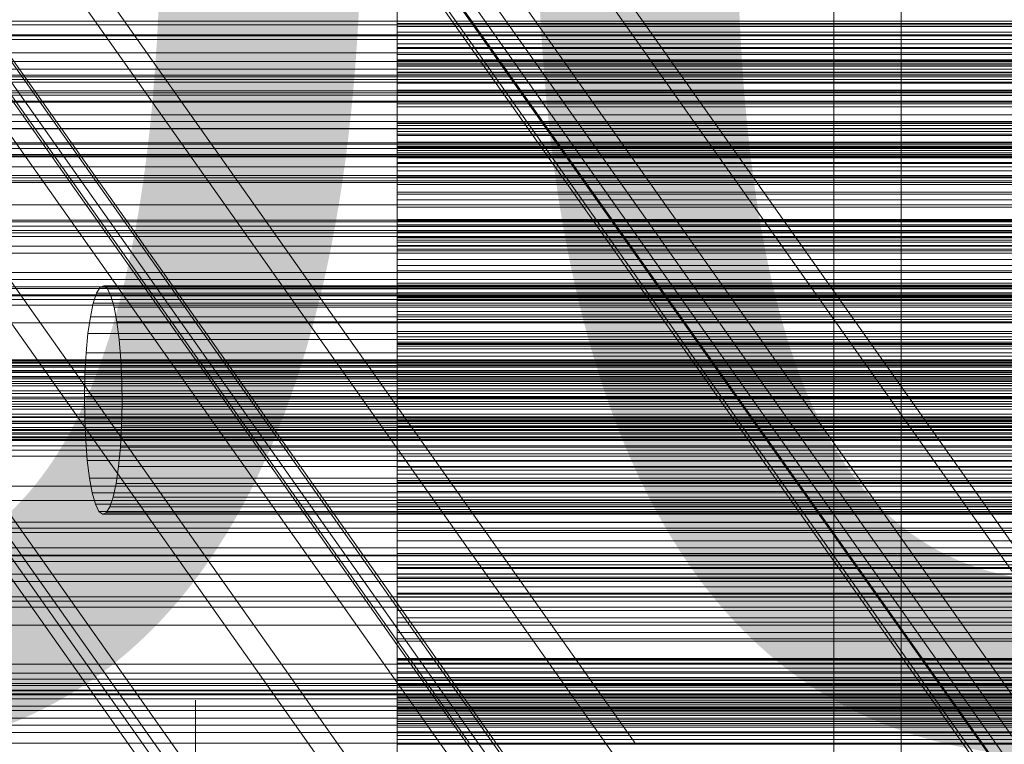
# Model space of a CAD drawing. Header units: millimetres. Extents: x -2233 to 61924, y -68080 to 6847.
# Tile 248 of 256: x 494 to 640, y -34102 to -33994. Entities that reach past the tile are written whole.
import ezdxf

# ---------------------------------------------------------------- set-up
doc = ezdxf.new("R2010")
doc.units = ezdxf.units.MM
for name, color, linetype, lineweight in [('COTAS_O', 1, 'Continuous', 0), ('COTAS_P', 1, 'Continuous', 0), ('frontal_briquetadora', 7, 'Continuous', 0), ('frontal_C03', 7, 'Continuous', 0), ('frontal_C10', 7, 'Continuous', 0), ('frontal_mezcladora', 7, 'Continuous', 0), ('frontal_secador', 7, 'Continuous', 0)]:
    doc.layers.add(name, color=color, linetype=linetype, lineweight=lineweight)
doc.dimstyles.new('R19_100', dxfattribs={"dimtxt": 250, "dimasz": 150, "dimexe": 150, "dimexo": 80, "dimgap": 100, "dimtad": 1, "dimtih": 1, "dimtoh": 1, "dimdsep": 46, "dimcen": 0.09, "dimadec": 0, "dimazin": 0, "dimtfac": 1, "dimtdec": 4, "dimtofl": 0, "dimtmove": 0, "dimatfit": 3, "dimfxl": 1, "dimtolj": 1, "dimtzin": 0, "dimarcsym": 0})

# ---------------------------------------------------------------- blocks, each defined once
blk = doc.blocks.new('DIM_R28_52')
at = {"layer": 'COTAS_O'}
for p, q in [((-1725, -33700), (-1575, -33655)), ((1725, -33700), (1575, -33655)), ((-1725, -34400), (-1725, -33700)), ((-1725, -33700), (1725, -33700)), ((-1725, -33700), (-1575, -33745)), ((1725, -33700), (1575, -33745)), ((1725, -34400), (1725, -33700))]:
    blk.add_line(p, q, dxfattribs=at)
blk.add_text('3450 O', height=250, dxfattribs=at).set_placement((0, -33600))
blk = doc.blocks.new('DIM_R28_53')
at = {"layer": 'COTAS_P'}
for p, q in [((-150, -32300), (550, -32300)), ((550, -32300), (505, -32450)), ((550, -34900), (550, -32300)), ((550, -32300), (595, -32450)), ((550, -34900), (505, -34750)), ((550, -34900), (595, -34750)), ((-150, -34900), (550, -34900))]:
    blk.add_line(p, q, dxfattribs=at)
blk.add_text('2600 P', height=250, rotation=90, dxfattribs=at).set_placement((450, -33600))
blk = doc.blocks.new('DIM_R28_56')
at = {"layer": 'COTAS_O'}
for p, q in [((-650, -34200), (-500, -34155)), ((650, -34200), (500, -34155)), ((-650, -34900), (-650, -34200)), ((-650, -34200), (650, -34200)), ((-650, -34200), (-500, -34245)), ((650, -34200), (500, -34245)), ((650, -34900), (650, -34200))]:
    blk.add_line(p, q, dxfattribs=at)
blk.add_text('1300 O', height=250, dxfattribs=at).set_placement((0, -34100))

msp = doc.modelspace()

# ---------------------------------------------------------------- linework, layer by layer
at = {"layer": 'frontal_briquetadora'}
for p, q in [((550, -33984.994), (550, -33998.069)), ((550, -33986.158), (550, -33998.944)), ((550, -34000.485), (550, -33988.018)), ((550, -33994.773), (550, -33990.745)), ((550, -33995.596), (550, -33991.279)), ((550, -33996.176), (550, -33991.56)), ((550, -33996.047), (550, -33991.98)), ((550, -33993.227), (550, -33997.334)), ((550, -34001.655), (550, -33994.348)), ((750, -33994.348), (550, -33994.348)), ((550, -33994.348), (550, -33996.05)), ((550, -33998.927), (550, -33994.773)), ((550, -33994.773), (750, -33994.773)), ((550, -33999.746), (550, -33995.596)), ((750, -33995.596), (550, -33995.596)), ((550, -34000.24), (550, -33996.047)), ((550, -33996.047), (750, -33996.047)), ((550, -33996.05), (550, -33997.884)), ((550, -34000.666), (550, -33996.176)), ((750, -33996.176), (550, -33996.176)), ((550, -33997.334), (550, -34001.566)), ((550, -33997.334), (750, -33997.334)), ((750, -33997.884), (550, -33997.884)), ((550, -33997.884), (550, -33999.857)), ((550, -33998.069), (550, -34011.98)), ((550, -33998.069), (750, -33998.069)), ((550, -34003.206), (550, -33998.927)), ((550, -33998.927), (750, -33998.927)), ((550, -33998.944), (550, -34012.696)), ((550, -33998.944), (750, -33998.944)), ((550, -34006.71), (550, -33999.746)), ((750, -33999.746), (550, -33999.746)), ((750, -33999.857), (550, -33999.857)), ((550, -33999.857), (550, -34001.977)), ((550, -34004.558), (550, -34000.24)), ((550, -34000.24), (750, -34000.24)), ((550, -34014.043), (550, -34000.485)), ((550, -34000.485), (750, -34000.485)), ((550, -34005.018), (550, -34000.666)), ((750, -34000.666), (550, -34000.666)), ((550, -34001.566), (550, -34005.921)), ((550, -34001.566), (750, -34001.566)), ((550, -34006.289), (550, -34001.655)), ((750, -34001.655), (550, -34001.655)), ((750, -34001.977), (550, -34001.977)), ((550, -34001.977), (550, -34004.255)), ((550, -34012.818), (550, -34003.206)), ((550, -34003.206), (750, -34003.206)), ((750, -34004.255), (550, -34004.255)), ((550, -34004.255), (550, -34006.71)), ((550, -34008.997), (550, -34004.558)), ((550, -34004.558), (750, -34004.558)), ((550, -34009.217), (550, -34005.018)), ((750, -34005.018), (550, -34005.018)), ((550, -34005.921), (550, -34010.398)), ((550, -34005.921), (750, -34005.921)), ((550, -34010.798), (550, -34006.289)), ((750, -34006.289), (550, -34006.289)), ((750, -34006.71), (550, -34006.71)), ((550, -34013.557), (550, -34008.997)), ((550, -34008.997), (750, -34008.997)), ((550, -34013.242), (550, -34009.217)), ((750, -34009.217), (550, -34009.217)), ((550, -34017.143), (550, -34009.52)), ((750, -34009.52), (550, -34009.52)), ((550, -34009.52), (550, -34010.983)), ((550, -34010.398), (550, -34014.994)), ((550, -34010.398), (750, -34010.398)), ((550, -34015.174), (550, -34010.798)), ((750, -34010.798), (550, -34010.798)), ((750, -34010.983), (550, -34010.983)), ((550, -34010.983), (550, -34012.584)), ((550, -34011.98), (550, -34026.192)), ((550, -34011.98), (750, -34011.98)), ((750, -34012.584), (550, -34012.584)), ((550, -34012.584), (550, -34014.329)), ((550, -34012.696), (550, -34026.884)), ((550, -34012.696), (750, -34012.696)), ((550, -34024.287), (550, -34012.818)), ((550, -34012.818), (750, -34012.818)), ((550, -34020.54), (550, -34013.242)), ((750, -34013.242), (550, -34013.242)), ((550, -34023.671), (550, -34013.557)), ((550, -34013.557), (750, -34013.557)), ((550, -34028.173), (550, -34014.043)), ((550, -34014.043), (750, -34014.043)), ((750, -34014.329), (550, -34014.329)), ((550, -34014.329), (550, -34016.227)), ((550, -34014.994), (550, -34019.708)), ((550, -34014.994), (750, -34014.994)), ((550, -34019.406), (550, -34015.174)), ((750, -34015.174), (550, -34015.174)), ((750, -34016.227), (550, -34016.227)), ((550, -34016.227), (550, -34018.291)), ((550, -34021.665), (550, -34017.143)), ((750, -34017.143), (550, -34017.143)), ((750, -34018.291), (550, -34018.291)), ((550, -34018.291), (550, -34020.54)), ((550, -34023.479), (550, -34019.406)), ((750, -34019.406), (550, -34019.406)), ((550, -34019.708), (550, -34024.537)), ((550, -34019.708), (750, -34019.708)), ((750, -34020.54), (550, -34020.54)), ((550, -34026.056), (550, -34021.665)), ((750, -34021.665), (550, -34021.665)), ((550, -34027.368), (550, -34023.479)), ((750, -34023.479), (550, -34023.479)), ((550, -34035.538), (550, -34023.671)), ((550, -34023.671), (750, -34023.671)), ((550, -34037.173), (550, -34024.287)), ((550, -34024.287), (750, -34024.287)), ((550, -34024.537), (550, -34035.129)), ((550, -34024.537), (750, -34024.537)), ((550, -34033.252), (550, -34025.331)), ((750, -34025.331), (550, -34025.331)), ((550, -34025.331), (550, -34026.552)), ((550, -34030.309), (550, -34026.056)), ((750, -34026.056), (550, -34026.056)), ((550, -34026.192), (550, -34040.158)), ((550, -34026.192), (750, -34026.192)), ((750, -34026.552), (550, -34026.552)), ((550, -34026.552), (550, -34027.915)), ((550, -34026.884), (550, -34040.962)), ((550, -34026.884), (750, -34026.884)), ((550, -34034.982), (550, -34027.368)), ((750, -34027.368), (550, -34027.368)), ((750, -34027.915), (550, -34027.915)), ((550, -34027.915), (550, -34029.429)), ((550, -34042.33), (550, -34028.173)), ((550, -34028.173), (750, -34028.173)), ((750, -34029.429), (550, -34029.429)), ((550, -34029.429), (550, -34031.101)), ((550, -34034.411), (550, -34030.309)), ((750, -34030.309), (550, -34030.309)), ((750, -34031.101), (550, -34031.101)), ((550, -34031.101), (550, -34032.945)), ((750, -34032.945), (550, -34032.945)), ((550, -34032.945), (550, -34034.982)), ((550, -34037.651), (550, -34033.252)), ((750, -34033.252), (550, -34033.252)), ((550, -34038.346), (550, -34034.411)), ((750, -34034.411), (550, -34034.411)), ((750, -34034.982), (550, -34034.982)), ((550, -34035.129), (550, -34047.366)), ((550, -34035.129), (750, -34035.129)), ((550, -34048.703), (550, -34035.538)), ((550, -34035.538), (750, -34035.538)), ((550, -34050.982), (550, -34037.173)), ((550, -34037.173), (750, -34037.173)), ((550, -34041.914), (550, -34037.651)), ((750, -34037.651), (550, -34037.651)), ((550, -34042.091), (550, -34038.346)), ((750, -34038.346), (550, -34038.346)), ((550, -34040.158), (550, -34053.343)), ((550, -34040.158), (750, -34040.158)), ((550, -34040.962), (550, -34054.391)), ((550, -34040.962), (750, -34040.962)), ((550, -34049.943), (550, -34041.744)), ((750, -34041.744), (550, -34041.744)), ((550, -34041.744), (550, -34042.719)), ((550, -34046.033), (550, -34041.914)), ((750, -34041.914), (550, -34041.914)), ((550, -34050.002), (550, -34042.091)), ((750, -34042.091), (550, -34042.091)), ((550, -34055.971), (550, -34042.33)), ((550, -34042.33), (750, -34042.33)), ((750, -34042.719), (550, -34042.719)), ((550, -34042.719), (550, -34043.842)), ((750, -34043.842), (550, -34043.842)), ((550, -34043.842), (550, -34045.12)), ((750, -34045.12), (550, -34045.12)), ((550, -34045.12), (550, -34046.562)), ((550, -34049.995), (550, -34046.033)), ((750, -34046.033), (550, -34046.033)), ((750, -34046.562), (550, -34046.562)), ((550, -34046.562), (550, -34048.182)), ((550, -34047.366), (550, -34060.778)), ((550, -34047.366), (750, -34047.366)), ((750, -34048.182), (550, -34048.182)), ((550, -34048.182), (550, -34050.002)), ((550, -34062.66), (550, -34048.703)), ((550, -34048.703), (750, -34048.703)), ((550, -34054.209), (550, -34049.943)), ((750, -34049.943), (550, -34049.943)), ((550, -34053.784), (550, -34049.995)), ((750, -34049.995), (550, -34049.995)), ((750, -34050.002), (550, -34050.002)), ((550, -34065.181), (550, -34050.982)), ((550, -34050.982), (750, -34050.982)), ((550, -34053.343), (550, -34065.238)), ((550, -34053.343), (750, -34053.343)), ((550, -34057.376), (550, -34053.784)), ((750, -34053.784), (550, -34053.784)), ((550, -34058.334), (550, -34054.209)), ((750, -34054.209), (550, -34054.209)), ((550, -34054.391), (550, -34066.654)), ((550, -34054.391), (750, -34054.391)), ((550, -34068.572), (550, -34055.971)), ((550, -34055.971), (750, -34055.971)), ((550, -34065.565), (550, -34057.376)), ((750, -34057.376), (550, -34057.376)), ((550, -34062.309), (550, -34058.334)), ((750, -34058.334), (550, -34058.334)), ((550, -34067.177), (550, -34058.719)), ((750, -34058.719), (550, -34058.719)), ((550, -34058.719), (550, -34059.446)), ((750, -34059.446), (550, -34059.446)), ((550, -34059.446), (550, -34060.326)), ((750, -34060.326), (550, -34060.326)), ((550, -34060.326), (550, -34061.366)), ((550, -34060.778), (550, -34074.849)), ((550, -34060.778), (750, -34060.778)), ((750, -34061.366), (550, -34061.366)), ((550, -34061.366), (550, -34062.574)), ((550, -34066.121), (550, -34062.309)), ((750, -34062.309), (550, -34062.309)), ((750, -34062.574), (550, -34062.574)), ((550, -34062.574), (550, -34063.966)), ((550, -34076.872), (550, -34062.66)), ((550, -34062.66), (750, -34062.66)), ((750, -34063.966), (550, -34063.966)), ((550, -34063.966), (550, -34065.565)), ((550, -34079.226), (550, -34065.181)), ((550, -34065.181), (750, -34065.181)), ((550, -34065.238), (550, -34075.388)), ((550, -34065.238), (750, -34065.238)), ((750, -34065.565), (550, -34065.565)), ((550, -34069.755), (550, -34066.121)), ((750, -34066.121), (550, -34066.121)), ((550, -34066.654), (550, -34077.28)), ((550, -34066.654), (750, -34066.654)), ((550, -34071.299), (550, -34067.177)), ((750, -34067.177), (550, -34067.177)), ((550, -34079.648), (550, -34068.572)), ((550, -34068.572), (750, -34068.572)), ((550, -34073.184), (550, -34069.755)), ((750, -34069.755), (550, -34069.755)), ((550, -34075.275), (550, -34071.299)), ((750, -34071.299), (550, -34071.299)), ((550, -34081.632), (550, -34073.184)), ((750, -34073.184), (550, -34073.184)), ((550, -34074.849), (550, -34089.04)), ((550, -34074.849), (750, -34074.849)), ((550, -34079.097), (550, -34075.275)), ((750, -34075.275), (550, -34075.275)), ((550, -34075.388), (550, -34083.402)), ((550, -34075.388), (750, -34075.388)), ((550, -34084.911), (550, -34076.214)), ((750, -34076.214), (550, -34076.214)), ((550, -34076.214), (550, -34076.693)), ((750, -34076.693), (550, -34076.693)), ((550, -34076.693), (550, -34077.327)), ((550, -34090.793), (550, -34076.872)), ((550, -34076.872), (750, -34076.872)), ((550, -34077.28), (550, -34085.86)), ((550, -34077.28), (750, -34077.28)), ((750, -34077.327), (550, -34077.327)), ((550, -34077.327), (550, -34078.126)), ((750, -34078.126), (550, -34078.126)), ((550, -34078.126), (550, -34079.098)), ((550, -34082.751), (550, -34079.097)), ((750, -34079.098), (550, -34079.098)), ((550, -34079.098), (550, -34080.258)), ((550, -34092.577), (550, -34079.226)), ((550, -34079.226), (750, -34079.226)), ((550, -34088.773), (550, -34079.648)), ((550, -34079.648), (750, -34079.648)), ((750, -34080.258), (550, -34080.258)), ((550, -34080.258), (550, -34081.632)), ((750, -34081.632), (550, -34081.632)), ((550, -34086.22), (550, -34082.751)), ((750, -34082.751), (550, -34082.751)), ((550, -34083.402), (550, -34088.971)), ((550, -34083.402), (750, -34083.402)), ((550, -34088.88), (550, -34084.911)), ((750, -34084.911), (550, -34084.911)), ((550, -34085.86), (550, -34092.064)), ((550, -34085.86), (750, -34085.86)), ((550, -34089.479), (550, -34086.22)), ((750, -34086.22), (550, -34086.22)), ((550, -34095.598), (550, -34088.773)), ((550, -34088.773), (750, -34088.773)), ((550, -34092.698), (550, -34088.88)), ((750, -34088.88), (550, -34088.88)), ((550, -34088.971), (550, -34090.256)), ((550, -34088.971), (750, -34088.971)), ((550, -34089.04), (550, -34102.804)), ((550, -34089.04), (750, -34089.04)), ((550, -34098.165), (550, -34089.479)), ((750, -34089.479), (550, -34089.479)), ((550, -34090.256), (550, -34091.623)), ((550, -34090.256), (750, -34090.256)), ((550, -34103.889), (550, -34090.793)), ((550, -34090.793), (750, -34090.793)), ((550, -34091.623), (550, -34093.074)), ((550, -34091.623), (750, -34091.623)), ((550, -34092.064), (550, -34093.54)), ((550, -34092.064), (750, -34092.064)), ((550, -34104.721), (550, -34092.577)), ((550, -34092.577), (750, -34092.577)), ((550, -34096.357), (550, -34092.698)), ((750, -34092.698), (550, -34092.698)), ((550, -34093.074), (550, -34094.607)), ((550, -34093.074), (750, -34093.074)), ((550, -34093.54), (550, -34095.098)), ((550, -34093.54), (750, -34093.54)), ((520, -34096.156), (520, -34095.002)), ((520, -34095.002), (520, -34095.959)), ((550, -34103.103), (550, -34094.189)), ((750, -34094.189), (550, -34094.189)), ((550, -34094.189), (550, -34094.417)), ((750, -34094.417), (550, -34094.417)), ((550, -34094.417), (550, -34094.804)), ((550, -34094.607), (550, -34096.221)), ((550, -34094.607), (750, -34094.607)), ((750, -34094.804), (550, -34094.804)), ((550, -34094.804), (550, -34095.36)), ((550, -34095.959), (550, -34095.002)), ((550, -34095.002), (550, -34096.156)), ((520, -34097.371), (520, -34095.264)), ((520, -34095.959), (520, -34099.014)), ((520, -34099.407), (520, -34096.156)), ((550, -34095.098), (550, -34096.737)), ((550, -34095.098), (750, -34095.098)), ((550, -34097.371), (550, -34095.264)), ((750, -34095.36), (550, -34095.36)), ((550, -34095.36), (550, -34096.093)), ((550, -34097.262), (550, -34095.598)), ((550, -34095.598), (750, -34095.598)), ((550, -34099.014), (550, -34095.959)), ((750, -34096.093), (550, -34096.093)), ((550, -34096.093), (550, -34097.02)), ((550, -34096.156), (550, -34099.407)), ((550, -34096.221), (550, -34097.916)), ((550, -34096.221), (750, -34096.221)), ((550, -34099.843), (550, -34096.357)), ((750, -34096.357), (550, -34096.357)), ((520, -34101.561), (520, -34097.371)), ((550, -34096.737), (550, -34098.457)), ((550, -34096.737), (750, -34096.737)), ((750, -34097.02), (550, -34097.02)), ((550, -34097.02), (550, -34098.165)), ((550, -34099.007), (550, -34097.262)), ((550, -34097.262), (750, -34097.262)), ((550, -34101.561), (550, -34097.371)), ((550, -34097.916), (550, -34099.69)), ((550, -34097.916), (750, -34097.916)), ((520, -34099.014), (520, -34104.133)), ((520, -34104.716), (520, -34099.407)), ((750, -34098.165), (550, -34098.165)), ((550, -34098.457), (550, -34100.257)), ((550, -34098.457), (750, -34098.457)), ((550, -34100.831), (550, -34099.007)), ((550, -34099.007), (750, -34099.007)), ((550, -34104.133), (550, -34099.014)), ((550, -34099.407), (550, -34104.716)), ((550, -34099.69), (550, -34101.544)), ((550, -34099.69), (750, -34099.69)), ((550, -34103.14), (550, -34099.843)), ((750, -34099.843), (550, -34099.843)), ((550, -34100.257), (550, -34102.135)), ((550, -34100.257), (750, -34100.257)), ((550, -34102.733), (550, -34100.831)), ((550, -34100.831), (750, -34100.831)), ((520, -34107.784), (520, -34101.561)), ((550, -34101.544), (550, -34103.477)), ((550, -34101.544), (750, -34101.544)), ((550, -34107.784), (550, -34101.561))]:
    msp.add_line(p, q, dxfattribs=at)
at = {"layer": 'frontal_C03'}
for p, q in [((1250, -34001.143), (-1250, -34001.143)), ((1250, -34002.025), (-1250, -34002.025)), ((1250, -34002.678), (-1250, -34002.678)), ((1250, -34004.986), (-1250, -34004.986)), ((-1250, -34006.043), (1250, -34006.043)), ((1250, -34008.895), (-1250, -34008.895)), ((1250, -34009.952), (-1250, -34009.952)), ((1250, -34012.26), (-1250, -34012.26)), ((1250, -34012.913), (-1250, -34012.913)), ((1250, -34013.795), (-1250, -34013.795)), ((1250, -34023.601), (-1250, -34023.601)), ((1250, -34024.482), (-1250, -34024.482)), ((1250, -34025.136), (-1250, -34025.136)), ((1250, -34027.443), (-1250, -34027.443)), ((-1250, -34028.501), (1250, -34028.501)), ((1250, -34031.353), (-1250, -34031.353)), ((1250, -34032.41), (-1250, -34032.41)), ((1250, -34034.717), (-1250, -34034.717)), ((1250, -34035.371), (-1250, -34035.371)), ((1250, -34036.252), (-1250, -34036.252)), ((1250, -34046.059), (-1250, -34046.059)), ((1250, -34046.94), (-1250, -34046.94)), ((1250, -34047.593), (-1250, -34047.593)), ((1250, -34049.901), (-1250, -34049.901)), ((-1250, -34050.958), (1250, -34050.958)), ((1250, -34053.81), (-1250, -34053.81)), ((1250, -34054.868), (-1250, -34054.868)), ((1250, -34057.175), (-1250, -34057.175)), ((1250, -34057.828), (-1250, -34057.828)), ((1250, -34058.71), (-1250, -34058.71)), ((1250, -34068.516), (-1250, -34068.516)), ((1250, -34069.398), (-1250, -34069.398)), ((1250, -34070.051), (-1250, -34070.051)), ((1250, -34072.358), (-1250, -34072.358)), ((-1250, -34073.416), (1250, -34073.416)), ((1250, -34076.268), (-1250, -34076.268)), ((1250, -34077.325), (-1250, -34077.325)), ((1250, -34079.633), (-1250, -34079.633)), ((1250, -34080.286), (-1250, -34080.286)), ((1250, -34081.167), (-1250, -34081.167)), ((1250, -34090.974), (-1250, -34090.974)), ((1250, -34091.855), (-1250, -34091.855)), ((1250, -34092.509), (-1250, -34092.509)), ((-1250, -34092.816), (1250, -34092.816)), ((-1250, -34093.614), (1250, -34093.614)), ((-1250, -34094.198), (1250, -34094.198)), ((1250, -34094.816), (-1250, -34094.816)), ((-1250, -34095.873), (1250, -34095.873)), ((-1250, -34096.536), (1250, -34096.536)), ((-1250, -34097.665), (1250, -34097.665)), ((1250, -34098.726), (-1250, -34098.726)), ((1250, -34099.783), (-1250, -34099.783)), ((-1250, -34101.385), (1250, -34101.385))]:
    msp.add_line(p, q, dxfattribs=at)
at = {"layer": 'frontal_C10'}
for p, q in [((359.992, -33677.868), (1790.776, -35700.701)), ((1793.736, -35700.701), (362.951, -33677.868)), ((354.013, -33698.376), (1804.013, -35748.376)), ((1803.902, -35751.298), (353.902, -33701.298)), ((1789.474, -35734.793), (358.689, -33711.96)), ((361.649, -33711.96), (1792.433, -35734.793)), ((365.111, -33717.146), (1792.693, -35735.451)), ((1792.581, -35738.373), (364.999, -33720.068)), ((299.769, -33726.859), (1717.743, -35731.581)), ((1799.614, -35731.581), (381.64, -33726.859)), ((1717.52, -35737.425), (299.546, -33732.704)), ((381.417, -33732.704), (1799.391, -35737.425)), ((266.331, -33747.789), (1738.749, -35829.484)), ((1763.409, -35829.484), (290.991, -33747.789)), ((1738.526, -35835.328), (266.108, -33753.633)), ((290.768, -33753.633), (1763.186, -35835.328)), ((265.996, -33756.555), (1738.414, -35838.25)), ((1742.36, -35838.25), (269.942, -33756.555)), ((350.18, -33798.702), (1800.18, -35848.702)), ((1800.068, -35851.624), (350.068, -33801.624)), ((369.021, -33830.345), (560.857, -34101.562)), ((564.803, -34101.562), (372.966, -33830.345)), ((585.517, -34101.562), (393.681, -33830.345)), ((560.634, -34107.406), (368.798, -33836.189)), ((393.457, -33836.189), (585.294, -34107.406)), ((505.796, -34033.579), (506.343, -34033.358)), ((506.343, -34033.358), (506.886, -34033.791)), ((817.057, -34033.358), (506.343, -34033.358)), ((504.776, -34035.919), (505.267, -34034.443)), ((505.267, -34034.443), (505.796, -34033.579)), ((815.981, -34034.443), (505.267, -34034.443)), ((816.51, -34033.579), (505.796, -34033.579)), ((506.886, -34033.791), (507.405, -34034.86)), ((817.6, -34033.791), (506.886, -34033.791)), ((507.405, -34034.86), (507.88, -34036.524)), ((818.119, -34034.86), (507.405, -34034.86)), ((504.341, -34037.95), (504.776, -34035.919)), ((815.49, -34035.919), (504.776, -34035.919)), ((507.88, -34036.524), (508.292, -34038.72)), ((818.594, -34036.524), (507.88, -34036.524)), ((503.98, -34040.457), (504.341, -34037.95)), ((815.055, -34037.95), (504.341, -34037.95)), ((508.292, -34038.72), (508.626, -34041.362)), ((819.006, -34038.72), (508.292, -34038.72)), ((503.707, -34043.344), (503.98, -34040.457)), ((814.695, -34040.457), (503.98, -34040.457)), ((508.626, -34041.362), (508.868, -34044.35)), ((819.34, -34041.362), (508.626, -34041.362)), ((503.531, -34046.501), (503.707, -34043.344)), ((814.421, -34043.344), (503.707, -34043.344)), ((868.405, -34044.736), (454.12, -34044.736)), ((868.592, -34044.43), (454.306, -34044.43)), ((868.785, -34044.353), (454.499, -34044.353)), ((868.976, -34044.505), (454.691, -34044.505)), ((869.16, -34044.883), (454.874, -34044.883)), ((508.868, -34044.35), (509.01, -34047.569)), ((819.582, -34044.35), (508.868, -34044.35)), ((868.078, -34045.973), (453.793, -34045.973)), ((868.232, -34045.257), (453.946, -34045.257)), ((869.327, -34045.47), (455.042, -34045.47)), ((869.473, -34046.245), (455.187, -34046.245)), ((503.46, -34049.805), (503.531, -34046.501)), ((503.531, -34046.501), (814.245, -34046.501)), ((867.854, -34047.877), (453.569, -34047.877)), ((867.951, -34046.858), (453.665, -34046.858)), ((869.59, -34047.178), (455.305, -34047.178)), ((509.01, -34047.569), (509.047, -34050.894)), ((819.725, -34047.569), (509.01, -34047.569)), ((453.507, -34048.991), (867.792, -34048.991)), ((869.676, -34048.232), (455.391, -34048.232)), ((869.726, -34049.368), (455.441, -34049.368)), ((867.767, -34050.157), (453.482, -34050.157)), ((869.739, -34050.542), (455.454, -34050.542)), ((503.496, -34053.131), (503.46, -34049.805)), ((814.174, -34049.805), (503.46, -34049.805)), ((509.047, -34050.894), (508.976, -34054.198)), ((819.761, -34050.894), (509.047, -34050.894)), ((867.78, -34051.331), (453.495, -34051.331)), ((867.83, -34052.467), (453.545, -34052.467)), ((869.714, -34051.708), (455.428, -34051.708)), ((867.916, -34053.522), (453.63, -34053.522)), ((869.555, -34053.841), (455.27, -34053.841)), ((869.652, -34052.822), (455.366, -34052.822)), ((503.638, -34056.349), (503.496, -34053.131)), ((814.21, -34053.131), (503.496, -34053.131)), ((868.034, -34054.454), (453.748, -34054.454)), ((868.179, -34055.229), (453.894, -34055.229)), ((869.275, -34055.443), (454.989, -34055.443)), ((869.428, -34054.726), (455.142, -34054.726)), ((508.976, -34054.198), (508.8, -34057.355)), ((819.69, -34054.198), (508.976, -34054.198)), ((868.347, -34055.816), (454.061, -34055.816)), ((868.53, -34056.194), (454.244, -34056.194)), ((868.722, -34056.346), (454.436, -34056.346)), ((868.914, -34056.269), (454.629, -34056.269)), ((869.101, -34055.963), (454.816, -34055.963)), ((503.881, -34059.337), (503.638, -34056.349)), ((814.352, -34056.349), (503.638, -34056.349)), ((508.8, -34057.355), (508.526, -34060.242)), ((819.514, -34057.355), (508.8, -34057.355)), ((504.215, -34061.979), (503.881, -34059.337)), ((814.595, -34059.337), (503.881, -34059.337)), ((508.526, -34060.242), (508.165, -34062.749)), ((819.24, -34060.242), (508.526, -34060.242)), ((504.627, -34064.175), (504.215, -34061.979)), ((814.929, -34061.979), (504.215, -34061.979)), ((508.165, -34062.749), (507.731, -34064.78)), ((818.879, -34062.749), (508.165, -34062.749)), ((505.102, -34065.839), (504.627, -34064.175)), ((815.341, -34064.175), (504.627, -34064.175)), ((879.602, -34065.302), (435.725, -34065.302)), ((507.731, -34064.78), (507.24, -34066.256)), ((818.445, -34064.78), (507.731, -34064.78)), ((505.621, -34066.908), (505.102, -34065.839)), ((815.816, -34065.839), (505.102, -34065.839)), ((506.164, -34067.341), (505.621, -34066.908)), ((816.335, -34066.908), (505.621, -34066.908)), ((506.711, -34067.121), (506.164, -34067.341)), ((507.24, -34066.256), (506.711, -34067.121)), ((817.425, -34067.121), (506.711, -34067.121)), ((817.954, -34066.256), (507.24, -34066.256)), ((816.878, -34067.341), (506.164, -34067.341)), ((442.13, -34074.358), (886.007, -34074.358)), ((434.794, -34089.653), (878.672, -34089.653)), ((885.077, -34098.709), (441.2, -34098.709))]:
    msp.add_line(p, q, dxfattribs=at)
at = {"layer": 'frontal_mezcladora'}
for p, q in [((625, -34725), (625, -33700)), ((615, -34760), (615, -33730)), ((625, -34725), (625, -33730))]:
    msp.add_line(p, q, dxfattribs=at)
at = {"layer": 'frontal_secador'}
for p, q in [((1250, -33994), (-1250, -33994)), ((1250, -33994.545), (-1250, -33994.545)), ((1250, -33996), (-1250, -33996)), ((1250, -33996.144), (-1250, -33996.144)), ((1250, -33996.709), (-1250, -33996.709)), ((1250, -33998.686), (-1250, -33998.686)), ((1250, -34000), (-1250, -34000)), ((1320, -34002), (-1320, -34002)), ((1320, -34002.273), (-1320, -34002.273)), ((1250, -34002), (-1250, -34002)), ((1320, -34003.072), (-1320, -34003.072)), ((1320, -34004.343), (-1320, -34004.343)), ((1250, -34004.651), (-1250, -34004.651)), ((1320, -34006), (-1320, -34006)), ((1250, -34005.859), (-1250, -34005.859)), ((-1250, -34006), (1250, -34006)), ((1320, -34007.929), (-1320, -34007.929)), ((-1320, -34010), (1320, -34010)), ((-1250, -34010), (1250, -34010)), ((1320, -34012.071), (-1320, -34012.071)), ((1320, -34014), (-1320, -34014)), ((1250, -34014.141), (-1250, -34014.141)), ((1320, -34015.657), (-1320, -34015.657)), ((1320, -34016.928), (-1320, -34016.928)), ((1250, -34017.285), (-1250, -34017.285)), ((1320, -34017.727), (-1320, -34017.727)), ((1320, -34018), (-1320, -34018)), ((1250, -34018), (-1250, -34018)), ((1250, -34021.314), (-1250, -34021.314)), ((1250, -34023.856), (-1250, -34023.856)), ((1250, -34025.455), (-1250, -34025.455)), ((1250, -34026), (-1250, -34026)), ((1360, -34033.5), (-1360, -34033.5)), ((1360, -34034.863), (-1360, -34034.863)), ((1250, -34033.75), (-1250, -34033.75)), ((1360, -34038.859), (-1360, -34038.859)), ((1360, -34045.216), (-1360, -34045.216)), ((1360, -34053.5), (-1360, -34053.5)), ((1250, -34052.924), (-1250, -34052.924)), ((1360, -34063.147), (-1360, -34063.147)), ((-1360, -34073.5), (1360, -34073.5)), ((-1250, -34073.5), (1250, -34073.5)), ((1360, -34083.853), (-1360, -34083.853)), ((1360, -34093.5), (-1360, -34093.5)), ((1250, -34094.076), (-1250, -34094.076))]:
    msp.add_line(p, q, dxfattribs=at)

# ---------------------------------------------------------------- dimensions: what is measured, and where the dimension line sits
at = {"layer": 'COTAS_O'}
for p1, p2, picture, middle in [((-1725, -34400), (1725, -34400), 'DIM_R28_52', (0, -33700)), ((-650, -34900), (650, -34900), 'DIM_R28_56', (0, -34200))]:
    dim = msp.add_aligned_dim(p1=p1, p2=p2, distance=700, text='<> O', dimstyle='R19_100', dxfattribs=at)
    dim.commit()
    dim.dimension.update_dxf_attribs({"geometry": picture, "text_midpoint": middle})
at = {"layer": 'COTAS_P'}
dim = msp.add_aligned_dim(p1=(-150, -34900), p2=(-150, -32300), distance=-700, text='<> P', dimstyle='R19_100', dxfattribs=at)
dim.commit()
dim.dimension.update_dxf_attribs({"geometry": 'DIM_R28_53', "text_midpoint": (550, -33600)})

doc.saveas('drawing.dxf')
